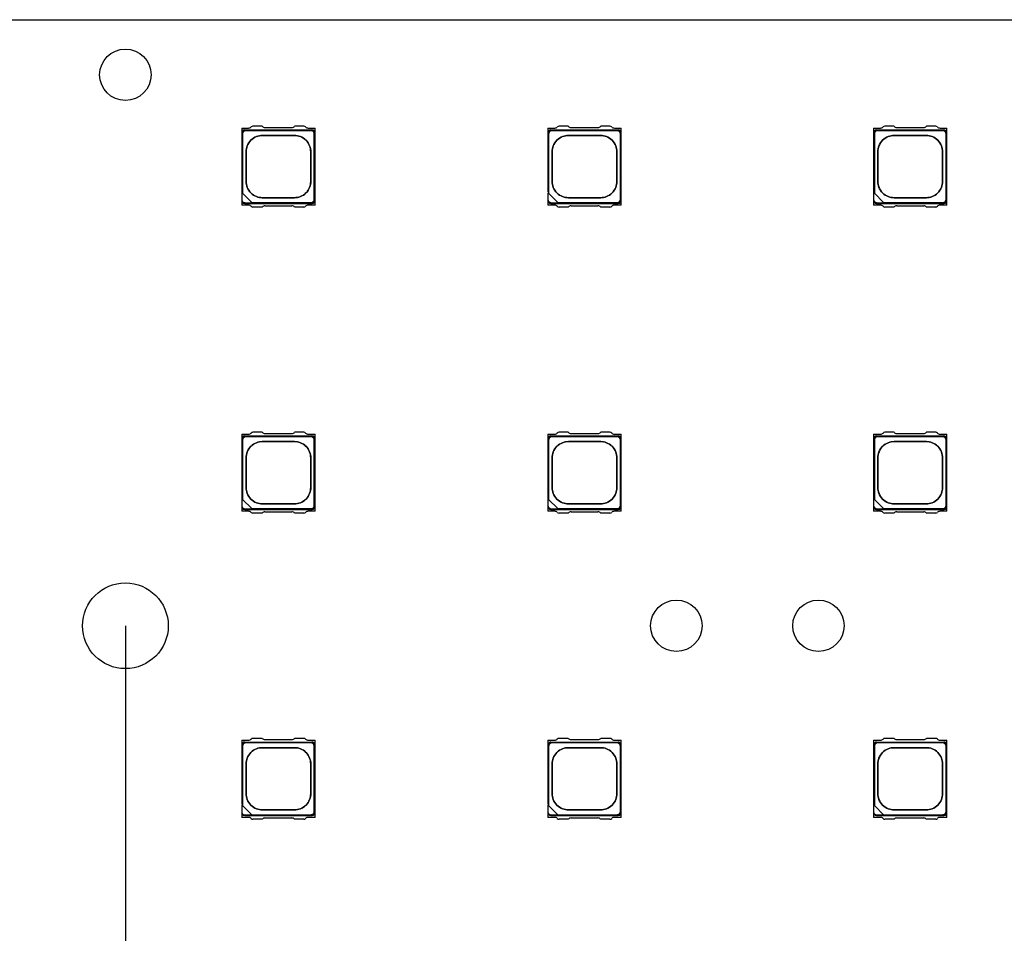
# Model space of a CAD drawing. Header units: millimetres. Extents: x 16 to 406, y 5 to 285.
# Tile 16 of 20: x 212 to 252, y 179 to 216. Entities that reach past the tile are written whole.
import ezdxf
from ezdxf.enums import TextEntityAlignment as Align

# ---------------------------------------------------------------- set-up
doc = ezdxf.new("R2010")
doc.units = ezdxf.units.MM
doc.layers.add('Default', color=7, linetype='Continuous')
doc.layers.add('RECLED_223X50MM_', color=7, linetype='Continuous')
doc.styles.add('SEACAD_Arial', font='arial.ttf')
doc.dimstyles.new('ISO', dxfattribs={"dimtxt": 3.5, "dimasz": 3.5, "dimexe": 1.75, "dimexo": 0, "dimgap": 0.875, "dimtad": 1, "dimtxsty": 'SEACAD_Arial', "dimblk1": '_SE_FILLED', "dimblk2": '_SE_FILLED', "dimsah": 1, "dimcen": 1.75, "dimadec": 0, "dimazin": 0, "dimtfac": 0.5, "dimtdec": 3, "dimtmove": 0, "dimatfit": 3, "dimfxl": 1, "dimarcsym": 0})

# ---------------------------------------------------------------- blocks, each defined once
blk = doc.blocks.new('SE')
at = {"layer": 'RECLED_223X50MM_', "color": 7, "linetype": 'Continuous'}
for p, q in [((69.276, 216.116), (292.276, 216.116)), ((220.926, 211.691), (220.926, 211.486)), ((220.926, 211.691), (221.208, 211.691)), ((221.056, 211.616), (223.796, 211.616)), ((223.761, 211.581), (221.091, 211.581)), ((221.764, 211.766), (221.387, 211.766)), ((221.876, 211.716), (222.976, 211.716)), ((223.466, 211.766), (223.088, 211.766)), ((223.644, 211.691), (223.926, 211.691)), ((223.926, 211.486), (223.926, 211.691)), ((233.426, 211.691), (233.426, 211.486)), ((233.426, 211.691), (233.708, 211.691)), ((233.556, 211.616), (236.296, 211.616)), ((236.261, 211.581), (233.591, 211.581)), ((234.264, 211.766), (233.887, 211.766)), ((234.376, 211.716), (235.476, 211.716)), ((235.966, 211.766), (235.588, 211.766)), ((236.144, 211.691), (236.426, 211.691)), ((236.426, 211.486), (236.426, 211.691)), ((246.726, 211.691), (246.726, 211.486)), ((246.726, 211.691), (247.008, 211.691)), ((246.856, 211.616), (249.596, 211.616)), ((249.561, 211.581), (246.891, 211.581)), ((247.564, 211.766), (247.187, 211.766)), ((247.676, 211.716), (248.776, 211.716)), ((249.266, 211.766), (248.888, 211.766)), ((249.444, 211.691), (249.726, 211.691)), ((249.726, 211.486), (249.726, 211.691)), ((220.926, 211.486), (220.926, 208.746)), ((220.961, 211.451), (220.961, 209.026)), ((223.891, 208.781), (223.891, 211.451)), ((223.926, 208.746), (223.926, 211.486)), ((233.426, 211.486), (233.426, 209.084)), ((233.461, 211.451), (233.461, 209.026)), ((236.391, 208.781), (236.391, 211.451)), ((236.426, 208.746), (236.426, 211.486)), ((246.726, 211.486), (246.726, 208.746)), ((246.761, 211.451), (246.761, 209.026)), ((249.691, 208.781), (249.691, 211.451)), ((249.726, 208.746), (249.726, 211.486)), ((220.926, 208.746), (220.926, 208.541)), ((220.961, 209.026), (220.94, 209.047)), ((221.336, 208.651), (220.961, 209.026)), ((223.926, 208.541), (223.926, 208.746)), ((233.426, 208.815), (233.426, 208.746)), ((233.426, 208.746), (233.426, 208.541)), ((233.461, 209.026), (233.44, 209.047)), ((233.836, 208.651), (233.461, 209.026)), ((236.426, 208.541), (236.426, 208.746)), ((246.726, 208.746), (246.726, 208.541)), ((246.761, 209.026), (246.74, 209.047)), ((247.136, 208.651), (246.761, 209.026)), ((249.726, 208.541), (249.726, 208.746)), ((221.208, 208.541), (220.926, 208.541)), ((221.055, 208.616), (223.8, 208.616)), ((221.336, 208.651), (223.761, 208.651)), ((221.357, 208.63), (221.336, 208.651)), ((221.764, 208.466), (221.387, 208.466)), ((221.876, 208.516), (222.976, 208.516)), ((223.466, 208.466), (223.088, 208.466)), ((223.926, 208.541), (223.644, 208.541)), ((233.708, 208.541), (233.426, 208.541)), ((233.555, 208.616), (236.3, 208.616)), ((233.836, 208.651), (236.261, 208.651)), ((233.857, 208.63), (233.836, 208.651)), ((234.264, 208.466), (233.887, 208.466)), ((234.376, 208.516), (235.476, 208.516)), ((235.966, 208.466), (235.588, 208.466)), ((236.426, 208.541), (236.144, 208.541)), ((247.008, 208.541), (246.726, 208.541)), ((246.855, 208.616), (249.6, 208.616)), ((247.136, 208.651), (249.561, 208.651)), ((247.157, 208.63), (247.136, 208.651)), ((247.564, 208.466), (247.187, 208.466)), ((247.676, 208.516), (248.776, 208.516)), ((249.266, 208.466), (248.888, 208.466)), ((249.726, 208.541), (249.444, 208.541)), ((220.926, 199.191), (220.926, 198.986)), ((220.926, 199.191), (221.208, 199.191)), ((221.056, 199.116), (223.796, 199.116)), ((223.761, 199.081), (221.091, 199.081)), ((221.764, 199.266), (221.387, 199.266)), ((221.876, 199.216), (222.976, 199.216)), ((223.466, 199.266), (223.088, 199.266)), ((223.644, 199.191), (223.926, 199.191)), ((223.926, 198.986), (223.926, 199.191)), ((233.426, 199.191), (233.426, 198.986)), ((233.426, 199.191), (233.708, 199.191)), ((233.556, 199.116), (236.296, 199.116)), ((236.261, 199.081), (233.591, 199.081)), ((234.264, 199.266), (233.887, 199.266)), ((234.376, 199.216), (235.476, 199.216)), ((235.966, 199.266), (235.588, 199.266)), ((236.144, 199.191), (236.426, 199.191)), ((236.426, 198.986), (236.426, 199.191)), ((246.726, 199.191), (246.726, 198.986)), ((246.726, 199.191), (247.008, 199.191)), ((246.856, 199.116), (249.596, 199.116)), ((249.561, 199.081), (246.891, 199.081)), ((247.564, 199.266), (247.187, 199.266)), ((247.676, 199.216), (248.776, 199.216)), ((249.266, 199.266), (248.888, 199.266)), ((249.444, 199.191), (249.726, 199.191)), ((249.726, 198.986), (249.726, 199.191)), ((220.926, 198.986), (220.926, 196.246)), ((220.961, 198.951), (220.961, 196.526)), ((223.891, 196.281), (223.891, 198.951)), ((223.926, 196.246), (223.926, 198.986)), ((233.426, 198.986), (233.426, 196.246)), ((233.461, 198.951), (233.461, 196.526)), ((236.391, 196.281), (236.391, 198.951)), ((236.426, 196.246), (236.426, 198.986)), ((246.726, 198.986), (246.726, 196.246)), ((246.761, 198.951), (246.761, 196.526)), ((249.691, 196.281), (249.691, 198.951)), ((249.726, 196.246), (249.726, 198.986)), ((220.926, 196.246), (220.926, 196.041)), ((220.961, 196.526), (220.94, 196.547)), ((221.336, 196.151), (220.961, 196.526)), ((223.926, 196.041), (223.926, 196.246)), ((233.426, 196.246), (233.426, 196.041)), ((233.461, 196.526), (233.44, 196.547)), ((233.836, 196.151), (233.461, 196.526)), ((236.426, 196.041), (236.426, 196.246)), ((246.726, 196.246), (246.726, 196.041)), ((246.761, 196.526), (246.74, 196.547)), ((247.136, 196.151), (246.761, 196.526)), ((249.726, 196.041), (249.726, 196.246)), ((221.208, 196.041), (220.926, 196.041)), ((221.055, 196.116), (223.8, 196.116)), ((221.336, 196.151), (223.761, 196.151)), ((221.357, 196.13), (221.336, 196.151)), ((221.764, 195.966), (221.387, 195.966)), ((221.876, 196.016), (222.976, 196.016)), ((223.466, 195.966), (223.088, 195.966)), ((223.926, 196.041), (223.644, 196.041)), ((233.708, 196.041), (233.426, 196.041)), ((233.555, 196.116), (236.3, 196.116)), ((233.836, 196.151), (236.261, 196.151)), ((233.857, 196.13), (233.836, 196.151)), ((234.264, 195.966), (233.887, 195.966)), ((234.376, 196.016), (235.476, 196.016)), ((235.966, 195.966), (235.588, 195.966)), ((236.426, 196.041), (236.144, 196.041)), ((247.008, 196.041), (246.726, 196.041)), ((246.855, 196.116), (249.6, 196.116)), ((247.136, 196.151), (249.561, 196.151)), ((247.157, 196.13), (247.136, 196.151)), ((247.564, 195.966), (247.187, 195.966)), ((247.676, 196.016), (248.776, 196.016)), ((249.266, 195.966), (248.888, 195.966)), ((249.726, 196.041), (249.444, 196.041)), ((220.926, 186.691), (220.926, 186.486)), ((220.926, 186.691), (221.208, 186.691)), ((221.056, 186.616), (223.796, 186.616)), ((223.761, 186.581), (221.091, 186.581)), ((221.764, 186.766), (221.387, 186.766)), ((221.876, 186.716), (222.976, 186.716)), ((223.466, 186.766), (223.088, 186.766)), ((223.644, 186.691), (223.926, 186.691)), ((223.926, 186.486), (223.926, 186.691)), ((233.426, 186.691), (233.426, 186.486)), ((233.426, 186.691), (233.708, 186.691)), ((233.556, 186.616), (236.296, 186.616)), ((236.261, 186.581), (233.591, 186.581)), ((234.264, 186.766), (233.887, 186.766)), ((234.376, 186.716), (235.476, 186.716)), ((235.966, 186.766), (235.588, 186.766)), ((236.144, 186.691), (236.426, 186.691)), ((236.426, 186.486), (236.426, 186.691)), ((246.726, 186.691), (246.726, 186.486)), ((246.726, 186.691), (247.008, 186.691)), ((246.856, 186.616), (249.596, 186.616)), ((249.561, 186.581), (246.891, 186.581)), ((247.564, 186.766), (247.187, 186.766)), ((247.676, 186.716), (248.776, 186.716)), ((249.266, 186.766), (248.888, 186.766)), ((249.444, 186.691), (249.726, 186.691)), ((249.726, 186.486), (249.726, 186.691)), ((220.926, 186.486), (220.926, 184.084)), ((220.961, 186.451), (220.961, 184.026)), ((223.891, 183.781), (223.891, 186.451)), ((223.926, 183.746), (223.926, 186.486)), ((233.426, 186.486), (233.426, 184.084)), ((233.461, 186.451), (233.461, 184.026)), ((236.391, 183.781), (236.391, 186.451)), ((236.426, 183.746), (236.426, 186.486)), ((246.726, 186.486), (246.726, 183.746)), ((246.761, 186.451), (246.761, 184.026)), ((249.691, 183.781), (249.691, 186.451)), ((249.726, 183.746), (249.726, 186.486)), ((220.926, 183.815), (220.926, 183.746)), ((220.961, 184.026), (220.94, 184.047)), ((221.336, 183.651), (220.961, 184.026)), ((233.426, 183.815), (233.426, 183.746)), ((233.461, 184.026), (233.44, 184.047)), ((233.836, 183.651), (233.461, 184.026)), ((246.761, 184.026), (246.74, 184.047)), ((247.136, 183.651), (246.761, 184.026)), ((220.926, 183.746), (220.926, 183.541)), ((221.208, 183.541), (220.926, 183.541)), ((221.055, 183.616), (223.8, 183.616)), ((221.336, 183.651), (223.761, 183.651)), ((221.357, 183.63), (221.336, 183.651)), ((221.764, 183.466), (221.387, 183.466)), ((221.876, 183.516), (222.976, 183.516)), ((223.466, 183.466), (223.088, 183.466)), ((223.926, 183.541), (223.644, 183.541)), ((223.926, 183.541), (223.926, 183.746)), ((233.426, 183.746), (233.426, 183.541)), ((233.708, 183.541), (233.426, 183.541)), ((233.555, 183.616), (236.3, 183.616)), ((233.836, 183.651), (236.261, 183.651)), ((233.857, 183.63), (233.836, 183.651)), ((234.264, 183.466), (233.887, 183.466)), ((234.376, 183.516), (235.476, 183.516)), ((235.966, 183.466), (235.588, 183.466)), ((236.426, 183.541), (236.144, 183.541)), ((236.426, 183.541), (236.426, 183.746)), ((246.726, 183.746), (246.726, 183.541)), ((247.008, 183.541), (246.726, 183.541)), ((246.855, 183.616), (249.6, 183.616)), ((247.136, 183.651), (249.561, 183.651)), ((247.157, 183.63), (247.136, 183.651)), ((247.564, 183.466), (247.187, 183.466)), ((247.676, 183.516), (248.776, 183.516)), ((249.266, 183.466), (248.888, 183.466)), ((249.726, 183.541), (249.444, 183.541)), ((249.726, 183.541), (249.726, 183.746))]:
    blk.add_line(p, q, dxfattribs=at)
for centre, radius in [((216.176, 213.866), 1.05), ((216.176, 191.366), 1.75), ((238.676, 191.366), 1.05), ((244.476, 191.366), 1.05)]:
    blk.add_circle(centre, radius, dxfattribs=at)
for centre, radius, start, end in [((221.058, 211.484), 0.132, 91.0089, 178.9911), ((221.208, 211.841), 0.15, 270, 315.573), ((221.387, 211.666), 0.1, 90, 135.573), ((221.876, 211.866), 0.15, 221.8103, 270), ((222.976, 211.866), 0.15, 270, 318.1897), ((223.466, 211.666), 0.1, 44.427, 90), ((223.644, 211.841), 0.15, 224.427, 270), ((223.794, 211.484), 0.132, 1.0089, 88.9911), ((233.558, 211.484), 0.132, 91.0089, 178.9911), ((233.708, 211.841), 0.15, 270, 315.573), ((233.887, 211.666), 0.1, 90, 135.573), ((234.376, 211.866), 0.15, 221.8103, 270), ((235.476, 211.866), 0.15, 270, 318.1897), ((235.966, 211.666), 0.1, 44.427, 90), ((236.144, 211.841), 0.15, 224.427, 270), ((236.294, 211.484), 0.132, 1.0089, 88.9911), ((246.858, 211.484), 0.132, 91.0089, 178.9911), ((247.008, 211.841), 0.15, 270, 315.573), ((247.187, 211.666), 0.1, 90, 135.573), ((247.676, 211.866), 0.15, 221.8103, 270), ((248.776, 211.866), 0.15, 270, 318.1897), ((249.266, 211.666), 0.1, 44.427, 90), ((249.444, 211.841), 0.15, 224.427, 270), ((249.594, 211.484), 0.132, 1.0089, 88.9911), ((221.058, 208.748), 0.132, 181.0181, 268.5406), ((223.794, 208.748), 0.133, 272.729, 358.9646), ((233.558, 208.748), 0.132, 181.0181, 268.5406), ((236.294, 208.748), 0.133, 272.729, 358.9646), ((246.858, 208.748), 0.132, 181.0181, 268.5406), ((249.594, 208.748), 0.133, 272.729, 358.9646), ((221.208, 208.391), 0.15, 44.427, 90), ((221.387, 208.566), 0.1, 224.427, 270), ((221.876, 208.366), 0.15, 90, 138.1897), ((222.976, 208.366), 0.15, 41.8103, 90), ((223.466, 208.566), 0.1, 270, 315.573), ((223.644, 208.391), 0.15, 90, 135.573), ((233.708, 208.391), 0.15, 44.427, 90), ((233.887, 208.566), 0.1, 224.427, 270), ((234.376, 208.366), 0.15, 90, 138.1897), ((235.476, 208.366), 0.15, 41.8103, 90), ((235.966, 208.566), 0.1, 270, 315.573), ((236.144, 208.391), 0.15, 90, 135.573), ((247.008, 208.391), 0.15, 44.427, 90), ((247.187, 208.566), 0.1, 224.427, 270), ((247.676, 208.366), 0.15, 90, 138.1897), ((248.776, 208.366), 0.15, 41.8103, 90), ((249.266, 208.566), 0.1, 270, 315.573), ((249.444, 208.391), 0.15, 90, 135.573), ((221.058, 198.984), 0.132, 91.0089, 178.9911), ((221.208, 199.341), 0.15, 270, 315.573), ((221.387, 199.166), 0.1, 90, 135.573), ((221.876, 199.366), 0.15, 221.8103, 270), ((222.976, 199.366), 0.15, 270, 318.1897), ((223.466, 199.166), 0.1, 44.427, 90), ((223.644, 199.341), 0.15, 224.427, 270), ((223.794, 198.984), 0.132, 1.0089, 88.9911), ((233.558, 198.984), 0.132, 91.0089, 178.9911), ((233.708, 199.341), 0.15, 270, 315.573), ((233.887, 199.166), 0.1, 90, 135.573), ((234.376, 199.366), 0.15, 221.8103, 270), ((235.476, 199.366), 0.15, 270, 318.1897), ((235.966, 199.166), 0.1, 44.427, 90), ((236.144, 199.341), 0.15, 224.427, 270), ((236.294, 198.984), 0.132, 1.0089, 88.9911), ((246.858, 198.984), 0.132, 91.0089, 178.9911), ((247.008, 199.341), 0.15, 270, 315.573), ((247.187, 199.166), 0.1, 90, 135.573), ((247.676, 199.366), 0.15, 221.8103, 270), ((248.776, 199.366), 0.15, 270, 318.1897), ((249.266, 199.166), 0.1, 44.427, 90), ((249.444, 199.341), 0.15, 224.427, 270), ((249.594, 198.984), 0.132, 1.0089, 88.9911), ((221.058, 196.248), 0.132, 181.0181, 268.5406), ((223.794, 196.248), 0.133, 272.729, 358.9646), ((233.558, 196.248), 0.132, 181.0181, 268.5406), ((236.294, 196.248), 0.133, 272.729, 358.9646), ((246.858, 196.248), 0.132, 181.0181, 268.5406), ((249.594, 196.248), 0.133, 272.729, 358.9646), ((221.208, 195.891), 0.15, 44.427, 90), ((221.387, 196.066), 0.1, 224.427, 270), ((221.876, 195.866), 0.15, 90, 138.1897), ((222.976, 195.866), 0.15, 41.8103, 90), ((223.466, 196.066), 0.1, 270, 315.573), ((223.644, 195.891), 0.15, 90, 135.573), ((233.708, 195.891), 0.15, 44.427, 90), ((233.887, 196.066), 0.1, 224.427, 270), ((234.376, 195.866), 0.15, 90, 138.1897), ((235.476, 195.866), 0.15, 41.8103, 90), ((235.966, 196.066), 0.1, 270, 315.573), ((236.144, 195.891), 0.15, 90, 135.573), ((247.008, 195.891), 0.15, 44.427, 90), ((247.187, 196.066), 0.1, 224.427, 270), ((247.676, 195.866), 0.15, 90, 138.1897), ((248.776, 195.866), 0.15, 41.8103, 90), ((249.266, 196.066), 0.1, 270, 315.573), ((249.444, 195.891), 0.15, 90, 135.573), ((221.058, 186.484), 0.132, 91.0089, 178.9911), ((221.208, 186.841), 0.15, 270, 315.573), ((221.387, 186.666), 0.1, 90, 135.573), ((221.876, 186.866), 0.15, 221.8103, 270), ((222.976, 186.866), 0.15, 270, 318.1897), ((223.466, 186.666), 0.1, 44.427, 90), ((223.644, 186.841), 0.15, 224.427, 270), ((223.794, 186.484), 0.132, 1.0089, 88.9911), ((233.558, 186.484), 0.132, 91.0089, 178.9911), ((233.708, 186.841), 0.15, 270, 315.573), ((233.887, 186.666), 0.1, 90, 135.573), ((234.376, 186.866), 0.15, 221.8103, 270), ((235.476, 186.866), 0.15, 270, 318.1897), ((235.966, 186.666), 0.1, 44.427, 90), ((236.144, 186.841), 0.15, 224.427, 270), ((236.294, 186.484), 0.132, 1.0089, 88.9911), ((246.858, 186.484), 0.132, 91.0089, 178.9911), ((247.008, 186.841), 0.15, 270, 315.573), ((247.187, 186.666), 0.1, 90, 135.573), ((247.676, 186.866), 0.15, 221.8103, 270), ((248.776, 186.866), 0.15, 270, 318.1897), ((249.266, 186.666), 0.1, 44.427, 90), ((249.444, 186.841), 0.15, 224.427, 270), ((249.594, 186.484), 0.132, 1.0089, 88.9911), ((221.058, 183.748), 0.132, 181.0181, 268.5406), ((221.208, 183.391), 0.15, 44.427, 90), ((221.387, 183.566), 0.1, 224.427, 270), ((221.876, 183.366), 0.15, 90, 138.1897), ((222.976, 183.366), 0.15, 41.8103, 90), ((223.466, 183.566), 0.1, 270, 315.573), ((223.644, 183.391), 0.15, 90, 135.573), ((223.794, 183.748), 0.133, 272.729, 358.9646), ((233.558, 183.748), 0.132, 181.0181, 268.5406), ((233.708, 183.391), 0.15, 44.427, 90), ((233.887, 183.566), 0.1, 224.427, 270), ((234.376, 183.366), 0.15, 90, 138.1897), ((235.476, 183.366), 0.15, 41.8103, 90), ((235.966, 183.566), 0.1, 270, 315.573), ((236.144, 183.391), 0.15, 90, 135.573), ((236.294, 183.748), 0.133, 272.729, 358.9646), ((246.858, 183.748), 0.132, 181.0181, 268.5406), ((247.008, 183.391), 0.15, 44.427, 90), ((247.187, 183.566), 0.1, 224.427, 270), ((247.676, 183.366), 0.15, 90, 138.1897), ((248.776, 183.366), 0.15, 41.8103, 90), ((249.266, 183.566), 0.1, 270, 315.573), ((249.444, 183.391), 0.15, 90, 135.573), ((249.594, 183.748), 0.133, 272.729, 358.9646)]:
    blk.add_arc(centre, radius, start, end, dxfattribs=at)
for points, degree, knots in [([(221.091, 211.581), (221.038, 211.581), (220.999, 211.543), (220.961, 211.505), (220.961, 211.451)], 2, [0, 0, 0, 0.5, 0.5, 1, 1, 1]), ([(223.891, 211.451), (223.891, 211.504), (223.853, 211.543), (223.815, 211.581), (223.761, 211.581)], 2, [0, 0, 0, 0.5, 0.5, 1, 1, 1]), ([(233.591, 211.581), (233.538, 211.581), (233.499, 211.543), (233.461, 211.505), (233.461, 211.451)], 2, [0, 0, 0, 0.5, 0.5, 1, 1, 1]), ([(236.391, 211.451), (236.391, 211.504), (236.353, 211.543), (236.315, 211.581), (236.261, 211.581)], 2, [0, 0, 0, 0.5, 0.5, 1, 1, 1]), ([(246.891, 211.581), (246.838, 211.581), (246.799, 211.543), (246.761, 211.505), (246.761, 211.451)], 2, [0, 0, 0, 0.5, 0.5, 1, 1, 1]), ([(249.691, 211.451), (249.691, 211.504), (249.653, 211.543), (249.615, 211.581), (249.561, 211.581)], 2, [0, 0, 0, 0.5, 0.5, 1, 1, 1]), ([(223.746, 209.506), (223.746, 209.619), (223.746, 209.826), (223.746, 210.116), (223.746, 210.406), (223.746, 210.613), (223.746, 210.801), (223.721, 210.965), (223.568, 211.208), (223.324, 211.361), (223.161, 211.386), (222.964, 211.386), (222.741, 211.386), (222.426, 211.386), (222.111, 211.386), (221.888, 211.386), (221.691, 211.386), (221.528, 211.361), (221.285, 211.208), (221.131, 210.965), (221.106, 210.801), (221.106, 210.613), (221.106, 210.406), (221.106, 210.116), (221.106, 209.826), (221.106, 209.619), (221.106, 209.431), (221.131, 209.267), (221.285, 209.024), (221.528, 208.871), (221.691, 208.846), (221.888, 208.846), (222.111, 208.846), (222.426, 208.846), (222.741, 208.846), (222.964, 208.846), (223.161, 208.846), (223.324, 208.871), (223.568, 209.024), (223.721, 209.267), (223.746, 209.431), (223.746, 209.506)], 3, [0, 0, 0, 0, 0.036742, 0.073484, 0.110226, 0.146967, 0.146967, 0.171271, 0.195574, 0.219877, 0.244181, 0.244181, 0.283832, 0.323484, 0.363135, 0.402787, 0.402787, 0.42709, 0.451393, 0.475697, 0.5, 0.5, 0.536742, 0.573484, 0.610226, 0.646967, 0.646967, 0.671271, 0.695574, 0.719877, 0.744181, 0.744181, 0.783832, 0.823484, 0.863135, 0.902787, 0.902787, 0.92709, 0.951393, 0.975697, 1, 1, 1, 1]), ([(223.745, 209.506), (223.745, 209.431), (223.72, 209.267), (223.567, 209.024), (223.324, 208.872), (223.161, 208.847), (222.965, 208.847), (222.741, 208.847), (222.426, 208.847), (222.111, 208.847), (221.888, 208.847), (221.691, 208.847), (221.528, 208.872), (221.285, 209.024), (221.133, 209.267), (221.107, 209.431), (221.107, 209.619), (221.107, 209.825), (221.107, 210.116), (221.107, 210.407), (221.107, 210.613), (221.107, 210.801), (221.133, 210.965), (221.285, 211.207), (221.528, 211.36), (221.691, 211.385), (221.888, 211.385), (222.111, 211.385), (222.426, 211.385), (222.741, 211.385), (222.965, 211.385), (223.161, 211.385), (223.324, 211.36), (223.567, 211.207), (223.72, 210.965), (223.745, 210.801), (223.745, 210.613), (223.745, 210.407), (223.745, 210.116), (223.745, 209.825), (223.745, 209.619), (223.745, 209.506)], 3, [0, 0, 0, 0, 0.024303, 0.048607, 0.07291, 0.097213, 0.097213, 0.136865, 0.176516, 0.216168, 0.255819, 0.255819, 0.280123, 0.304426, 0.328729, 0.353033, 0.353033, 0.389774, 0.426516, 0.463258, 0.5, 0.5, 0.524303, 0.548607, 0.57291, 0.597213, 0.597213, 0.636865, 0.676516, 0.716168, 0.755819, 0.755819, 0.780123, 0.804426, 0.828729, 0.853033, 0.853033, 0.889774, 0.926516, 0.963258, 1, 1, 1, 1]), ([(236.246, 209.506), (236.246, 209.619), (236.246, 209.826), (236.246, 210.116), (236.246, 210.406), (236.246, 210.613), (236.246, 210.801), (236.221, 210.965), (236.068, 211.208), (235.824, 211.361), (235.661, 211.386), (235.464, 211.386), (235.241, 211.386), (234.926, 211.386), (234.611, 211.386), (234.388, 211.386), (234.191, 211.386), (234.028, 211.361), (233.785, 211.208), (233.631, 210.965), (233.606, 210.801), (233.606, 210.613), (233.606, 210.406), (233.606, 210.116), (233.606, 209.826), (233.606, 209.619), (233.606, 209.431), (233.631, 209.267), (233.785, 209.024), (234.028, 208.871), (234.191, 208.846), (234.388, 208.846), (234.611, 208.846), (234.926, 208.846), (235.241, 208.846), (235.464, 208.846), (235.661, 208.846), (235.824, 208.871), (236.068, 209.024), (236.221, 209.267), (236.246, 209.431), (236.246, 209.506)], 3, [0, 0, 0, 0, 0.036742, 0.073484, 0.110226, 0.146967, 0.146967, 0.171271, 0.195574, 0.219877, 0.244181, 0.244181, 0.283832, 0.323484, 0.363135, 0.402787, 0.402787, 0.42709, 0.451393, 0.475697, 0.5, 0.5, 0.536742, 0.573484, 0.610226, 0.646967, 0.646967, 0.671271, 0.695574, 0.719877, 0.744181, 0.744181, 0.783832, 0.823484, 0.863135, 0.902787, 0.902787, 0.92709, 0.951393, 0.975697, 1, 1, 1, 1]), ([(236.245, 209.506), (236.245, 209.431), (236.22, 209.267), (236.067, 209.024), (235.824, 208.872), (235.661, 208.847), (235.465, 208.847), (235.241, 208.847), (234.926, 208.847), (234.611, 208.847), (234.388, 208.847), (234.191, 208.847), (234.028, 208.872), (233.785, 209.024), (233.633, 209.267), (233.607, 209.431), (233.607, 209.619), (233.607, 209.825), (233.607, 210.116), (233.607, 210.407), (233.607, 210.613), (233.607, 210.801), (233.633, 210.965), (233.785, 211.207), (234.028, 211.36), (234.191, 211.385), (234.388, 211.385), (234.611, 211.385), (234.926, 211.385), (235.241, 211.385), (235.465, 211.385), (235.661, 211.385), (235.824, 211.36), (236.067, 211.207), (236.22, 210.965), (236.245, 210.801), (236.245, 210.613), (236.245, 210.407), (236.245, 210.116), (236.245, 209.825), (236.245, 209.619), (236.245, 209.506)], 3, [0, 0, 0, 0, 0.024303, 0.048607, 0.07291, 0.097213, 0.097213, 0.136865, 0.176516, 0.216168, 0.255819, 0.255819, 0.280123, 0.304426, 0.328729, 0.353033, 0.353033, 0.389774, 0.426516, 0.463258, 0.5, 0.5, 0.524303, 0.548607, 0.57291, 0.597213, 0.597213, 0.636865, 0.676516, 0.716168, 0.755819, 0.755819, 0.780123, 0.804426, 0.828729, 0.853033, 0.853033, 0.889774, 0.926516, 0.963258, 1, 1, 1, 1]), ([(249.546, 209.506), (249.546, 209.619), (249.546, 209.826), (249.546, 210.116), (249.546, 210.406), (249.546, 210.613), (249.546, 210.801), (249.521, 210.965), (249.368, 211.208), (249.124, 211.361), (248.961, 211.386), (248.764, 211.386), (248.541, 211.386), (248.226, 211.386), (247.911, 211.386), (247.688, 211.386), (247.491, 211.386), (247.328, 211.361), (247.085, 211.208), (246.931, 210.965), (246.906, 210.801), (246.906, 210.613), (246.906, 210.406), (246.906, 210.116), (246.906, 209.826), (246.906, 209.619), (246.906, 209.431), (246.931, 209.267), (247.085, 209.024), (247.328, 208.871), (247.491, 208.846), (247.688, 208.846), (247.911, 208.846), (248.226, 208.846), (248.541, 208.846), (248.764, 208.846), (248.961, 208.846), (249.124, 208.871), (249.368, 209.024), (249.521, 209.267), (249.546, 209.431), (249.546, 209.506)], 3, [0, 0, 0, 0, 0.036742, 0.073484, 0.110226, 0.146967, 0.146967, 0.171271, 0.195574, 0.219877, 0.244181, 0.244181, 0.283832, 0.323484, 0.363135, 0.402787, 0.402787, 0.42709, 0.451393, 0.475697, 0.5, 0.5, 0.536742, 0.573484, 0.610226, 0.646967, 0.646967, 0.671271, 0.695574, 0.719877, 0.744181, 0.744181, 0.783832, 0.823484, 0.863135, 0.902787, 0.902787, 0.92709, 0.951393, 0.975697, 1, 1, 1, 1]), ([(249.545, 209.506), (249.545, 209.431), (249.52, 209.267), (249.367, 209.024), (249.124, 208.872), (248.961, 208.847), (248.765, 208.847), (248.541, 208.847), (248.226, 208.847), (247.911, 208.847), (247.688, 208.847), (247.491, 208.847), (247.328, 208.872), (247.085, 209.024), (246.933, 209.267), (246.907, 209.431), (246.907, 209.619), (246.907, 209.825), (246.907, 210.116), (246.907, 210.407), (246.907, 210.613), (246.907, 210.801), (246.933, 210.965), (247.085, 211.207), (247.328, 211.36), (247.491, 211.385), (247.688, 211.385), (247.911, 211.385), (248.226, 211.385), (248.541, 211.385), (248.765, 211.385), (248.961, 211.385), (249.124, 211.36), (249.367, 211.207), (249.52, 210.965), (249.545, 210.801), (249.545, 210.613), (249.545, 210.407), (249.545, 210.116), (249.545, 209.825), (249.545, 209.619), (249.545, 209.506)], 3, [0, 0, 0, 0, 0.024303, 0.048607, 0.07291, 0.097213, 0.097213, 0.136865, 0.176516, 0.216168, 0.255819, 0.255819, 0.280123, 0.304426, 0.328729, 0.353033, 0.353033, 0.389774, 0.426516, 0.463258, 0.5, 0.5, 0.524303, 0.548607, 0.57291, 0.597213, 0.597213, 0.636865, 0.676516, 0.716168, 0.755819, 0.755819, 0.780123, 0.804426, 0.828729, 0.853033, 0.853033, 0.889774, 0.926516, 0.963258, 1, 1, 1, 1]), ([(221.357, 208.63), (221.315, 208.63), (221.272, 208.63), (221.169, 208.63), (221.108, 208.621), (220.988, 208.642), (220.94, 208.699), (220.94, 208.76), (220.94, 208.856), (220.94, 208.951), (220.94, 209.047)], 3, [0, 0, 0, 0, 0.163329, 0.163329, 0.397391, 0.397391, 0.631454, 0.631454, 0.631454, 1, 1, 1, 1]), ([(223.761, 208.651), (223.815, 208.651), (223.853, 208.689), (223.891, 208.727), (223.891, 208.781)], 2, [0, 0, 0, 0.5, 0.5, 1, 1, 1]), ([(233.857, 208.63), (233.815, 208.63), (233.772, 208.63), (233.669, 208.63), (233.608, 208.621), (233.488, 208.642), (233.44, 208.699), (233.44, 208.76), (233.44, 208.856), (233.44, 208.951), (233.44, 209.047)], 3, [0, 0, 0, 0, 0.163329, 0.163329, 0.397391, 0.397391, 0.631454, 0.631454, 0.631454, 1, 1, 1, 1]), ([(236.261, 208.651), (236.315, 208.651), (236.353, 208.689), (236.391, 208.727), (236.391, 208.781)], 2, [0, 0, 0, 0.5, 0.5, 1, 1, 1]), ([(247.157, 208.63), (247.115, 208.63), (247.072, 208.63), (246.969, 208.63), (246.908, 208.621), (246.788, 208.642), (246.74, 208.699), (246.74, 208.76), (246.74, 208.856), (246.74, 208.951), (246.74, 209.047)], 3, [0, 0, 0, 0, 0.163329, 0.163329, 0.397391, 0.397391, 0.631454, 0.631454, 0.631454, 1, 1, 1, 1]), ([(249.561, 208.651), (249.615, 208.651), (249.653, 208.689), (249.691, 208.727), (249.691, 208.781)], 2, [0, 0, 0, 0.5, 0.5, 1, 1, 1]), ([(221.091, 199.081), (221.038, 199.081), (220.999, 199.043), (220.961, 199.005), (220.961, 198.951)], 2, [0, 0, 0, 0.5, 0.5, 1, 1, 1]), ([(223.891, 198.951), (223.891, 199.004), (223.853, 199.043), (223.815, 199.081), (223.761, 199.081)], 2, [0, 0, 0, 0.5, 0.5, 1, 1, 1]), ([(233.591, 199.081), (233.538, 199.081), (233.499, 199.043), (233.461, 199.005), (233.461, 198.951)], 2, [0, 0, 0, 0.5, 0.5, 1, 1, 1]), ([(236.391, 198.951), (236.391, 199.004), (236.353, 199.043), (236.315, 199.081), (236.261, 199.081)], 2, [0, 0, 0, 0.5, 0.5, 1, 1, 1]), ([(246.891, 199.081), (246.838, 199.081), (246.799, 199.043), (246.761, 199.005), (246.761, 198.951)], 2, [0, 0, 0, 0.5, 0.5, 1, 1, 1]), ([(249.691, 198.951), (249.691, 199.004), (249.653, 199.043), (249.615, 199.081), (249.561, 199.081)], 2, [0, 0, 0, 0.5, 0.5, 1, 1, 1]), ([(223.746, 197.006), (223.746, 197.119), (223.746, 197.326), (223.746, 197.616), (223.746, 197.906), (223.746, 198.113), (223.746, 198.301), (223.721, 198.465), (223.568, 198.708), (223.324, 198.861), (223.161, 198.886), (222.964, 198.886), (222.741, 198.886), (222.426, 198.886), (222.111, 198.886), (221.888, 198.886), (221.691, 198.886), (221.528, 198.861), (221.285, 198.708), (221.131, 198.465), (221.106, 198.301), (221.106, 198.113), (221.106, 197.906), (221.106, 197.616), (221.106, 197.326), (221.106, 197.119), (221.106, 196.931), (221.131, 196.767), (221.285, 196.524), (221.528, 196.371), (221.691, 196.346), (221.888, 196.346), (222.111, 196.346), (222.426, 196.346), (222.741, 196.346), (222.964, 196.346), (223.161, 196.346), (223.324, 196.371), (223.568, 196.524), (223.721, 196.767), (223.746, 196.931), (223.746, 197.006)], 3, [0, 0, 0, 0, 0.036742, 0.073484, 0.110226, 0.146967, 0.146967, 0.171271, 0.195574, 0.219877, 0.244181, 0.244181, 0.283832, 0.323484, 0.363135, 0.402787, 0.402787, 0.42709, 0.451393, 0.475697, 0.5, 0.5, 0.536742, 0.573484, 0.610226, 0.646967, 0.646967, 0.671271, 0.695574, 0.719877, 0.744181, 0.744181, 0.783832, 0.823484, 0.863135, 0.902787, 0.902787, 0.92709, 0.951393, 0.975697, 1, 1, 1, 1]), ([(223.745, 197.006), (223.745, 196.931), (223.72, 196.767), (223.567, 196.524), (223.324, 196.372), (223.161, 196.347), (222.965, 196.347), (222.741, 196.347), (222.426, 196.347), (222.111, 196.347), (221.888, 196.347), (221.691, 196.347), (221.528, 196.372), (221.285, 196.524), (221.133, 196.767), (221.107, 196.931), (221.107, 197.119), (221.107, 197.325), (221.107, 197.616), (221.107, 197.907), (221.107, 198.113), (221.107, 198.301), (221.133, 198.465), (221.285, 198.707), (221.528, 198.86), (221.691, 198.885), (221.888, 198.885), (222.111, 198.885), (222.426, 198.885), (222.741, 198.885), (222.965, 198.885), (223.161, 198.885), (223.324, 198.86), (223.567, 198.707), (223.72, 198.465), (223.745, 198.301), (223.745, 198.113), (223.745, 197.907), (223.745, 197.616), (223.745, 197.325), (223.745, 197.119), (223.745, 197.006)], 3, [0, 0, 0, 0, 0.024303, 0.048607, 0.07291, 0.097213, 0.097213, 0.136865, 0.176516, 0.216168, 0.255819, 0.255819, 0.280123, 0.304426, 0.328729, 0.353033, 0.353033, 0.389774, 0.426516, 0.463258, 0.5, 0.5, 0.524303, 0.548607, 0.57291, 0.597213, 0.597213, 0.636865, 0.676516, 0.716168, 0.755819, 0.755819, 0.780123, 0.804426, 0.828729, 0.853033, 0.853033, 0.889774, 0.926516, 0.963258, 1, 1, 1, 1]), ([(236.246, 197.006), (236.246, 197.119), (236.246, 197.326), (236.246, 197.616), (236.246, 197.906), (236.246, 198.113), (236.246, 198.301), (236.221, 198.465), (236.068, 198.708), (235.824, 198.861), (235.661, 198.886), (235.464, 198.886), (235.241, 198.886), (234.926, 198.886), (234.611, 198.886), (234.388, 198.886), (234.191, 198.886), (234.028, 198.861), (233.785, 198.708), (233.631, 198.465), (233.606, 198.301), (233.606, 198.113), (233.606, 197.906), (233.606, 197.616), (233.606, 197.326), (233.606, 197.119), (233.606, 196.931), (233.631, 196.767), (233.785, 196.524), (234.028, 196.371), (234.191, 196.346), (234.388, 196.346), (234.611, 196.346), (234.926, 196.346), (235.241, 196.346), (235.464, 196.346), (235.661, 196.346), (235.824, 196.371), (236.068, 196.524), (236.221, 196.767), (236.246, 196.931), (236.246, 197.006)], 3, [0, 0, 0, 0, 0.036742, 0.073484, 0.110226, 0.146967, 0.146967, 0.171271, 0.195574, 0.219877, 0.244181, 0.244181, 0.283832, 0.323484, 0.363135, 0.402787, 0.402787, 0.42709, 0.451393, 0.475697, 0.5, 0.5, 0.536742, 0.573484, 0.610226, 0.646967, 0.646967, 0.671271, 0.695574, 0.719877, 0.744181, 0.744181, 0.783832, 0.823484, 0.863135, 0.902787, 0.902787, 0.92709, 0.951393, 0.975697, 1, 1, 1, 1]), ([(236.245, 197.006), (236.245, 196.931), (236.22, 196.767), (236.067, 196.524), (235.824, 196.372), (235.661, 196.347), (235.465, 196.347), (235.241, 196.347), (234.926, 196.347), (234.611, 196.347), (234.388, 196.347), (234.191, 196.347), (234.028, 196.372), (233.785, 196.524), (233.633, 196.767), (233.607, 196.931), (233.607, 197.119), (233.607, 197.325), (233.607, 197.616), (233.607, 197.907), (233.607, 198.113), (233.607, 198.301), (233.633, 198.465), (233.785, 198.707), (234.028, 198.86), (234.191, 198.885), (234.388, 198.885), (234.611, 198.885), (234.926, 198.885), (235.241, 198.885), (235.465, 198.885), (235.661, 198.885), (235.824, 198.86), (236.067, 198.707), (236.22, 198.465), (236.245, 198.301), (236.245, 198.113), (236.245, 197.907), (236.245, 197.616), (236.245, 197.325), (236.245, 197.119), (236.245, 197.006)], 3, [0, 0, 0, 0, 0.024303, 0.048607, 0.07291, 0.097213, 0.097213, 0.136865, 0.176516, 0.216168, 0.255819, 0.255819, 0.280123, 0.304426, 0.328729, 0.353033, 0.353033, 0.389774, 0.426516, 0.463258, 0.5, 0.5, 0.524303, 0.548607, 0.57291, 0.597213, 0.597213, 0.636865, 0.676516, 0.716168, 0.755819, 0.755819, 0.780123, 0.804426, 0.828729, 0.853033, 0.853033, 0.889774, 0.926516, 0.963258, 1, 1, 1, 1]), ([(249.546, 197.006), (249.546, 197.119), (249.546, 197.326), (249.546, 197.616), (249.546, 197.906), (249.546, 198.113), (249.546, 198.301), (249.521, 198.465), (249.368, 198.708), (249.124, 198.861), (248.961, 198.886), (248.764, 198.886), (248.541, 198.886), (248.226, 198.886), (247.911, 198.886), (247.688, 198.886), (247.491, 198.886), (247.328, 198.861), (247.085, 198.708), (246.931, 198.465), (246.906, 198.301), (246.906, 198.113), (246.906, 197.906), (246.906, 197.616), (246.906, 197.326), (246.906, 197.119), (246.906, 196.931), (246.931, 196.767), (247.085, 196.524), (247.328, 196.371), (247.491, 196.346), (247.688, 196.346), (247.911, 196.346), (248.226, 196.346), (248.541, 196.346), (248.764, 196.346), (248.961, 196.346), (249.124, 196.371), (249.368, 196.524), (249.521, 196.767), (249.546, 196.931), (249.546, 197.006)], 3, [0, 0, 0, 0, 0.036742, 0.073484, 0.110226, 0.146967, 0.146967, 0.171271, 0.195574, 0.219877, 0.244181, 0.244181, 0.283832, 0.323484, 0.363135, 0.402787, 0.402787, 0.42709, 0.451393, 0.475697, 0.5, 0.5, 0.536742, 0.573484, 0.610226, 0.646967, 0.646967, 0.671271, 0.695574, 0.719877, 0.744181, 0.744181, 0.783832, 0.823484, 0.863135, 0.902787, 0.902787, 0.92709, 0.951393, 0.975697, 1, 1, 1, 1]), ([(249.545, 197.006), (249.545, 196.931), (249.52, 196.767), (249.367, 196.524), (249.124, 196.372), (248.961, 196.347), (248.765, 196.347), (248.541, 196.347), (248.226, 196.347), (247.911, 196.347), (247.688, 196.347), (247.491, 196.347), (247.328, 196.372), (247.085, 196.524), (246.933, 196.767), (246.907, 196.931), (246.907, 197.119), (246.907, 197.325), (246.907, 197.616), (246.907, 197.907), (246.907, 198.113), (246.907, 198.301), (246.933, 198.465), (247.085, 198.707), (247.328, 198.86), (247.491, 198.885), (247.688, 198.885), (247.911, 198.885), (248.226, 198.885), (248.541, 198.885), (248.765, 198.885), (248.961, 198.885), (249.124, 198.86), (249.367, 198.707), (249.52, 198.465), (249.545, 198.301), (249.545, 198.113), (249.545, 197.907), (249.545, 197.616), (249.545, 197.325), (249.545, 197.119), (249.545, 197.006)], 3, [0, 0, 0, 0, 0.024303, 0.048607, 0.07291, 0.097213, 0.097213, 0.136865, 0.176516, 0.216168, 0.255819, 0.255819, 0.280123, 0.304426, 0.328729, 0.353033, 0.353033, 0.389774, 0.426516, 0.463258, 0.5, 0.5, 0.524303, 0.548607, 0.57291, 0.597213, 0.597213, 0.636865, 0.676516, 0.716168, 0.755819, 0.755819, 0.780123, 0.804426, 0.828729, 0.853033, 0.853033, 0.889774, 0.926516, 0.963258, 1, 1, 1, 1]), ([(221.357, 196.13), (221.315, 196.13), (221.272, 196.13), (221.169, 196.13), (221.108, 196.121), (220.988, 196.142), (220.94, 196.199), (220.94, 196.26), (220.94, 196.356), (220.94, 196.451), (220.94, 196.547)], 3, [0, 0, 0, 0, 0.163329, 0.163329, 0.397391, 0.397391, 0.631454, 0.631454, 0.631454, 1, 1, 1, 1]), ([(223.761, 196.151), (223.815, 196.151), (223.853, 196.189), (223.891, 196.227), (223.891, 196.281)], 2, [0, 0, 0, 0.5, 0.5, 1, 1, 1]), ([(233.857, 196.13), (233.815, 196.13), (233.772, 196.13), (233.669, 196.13), (233.608, 196.121), (233.488, 196.142), (233.44, 196.199), (233.44, 196.26), (233.44, 196.356), (233.44, 196.451), (233.44, 196.547)], 3, [0, 0, 0, 0, 0.163329, 0.163329, 0.397391, 0.397391, 0.631454, 0.631454, 0.631454, 1, 1, 1, 1]), ([(236.261, 196.151), (236.315, 196.151), (236.353, 196.189), (236.391, 196.227), (236.391, 196.281)], 2, [0, 0, 0, 0.5, 0.5, 1, 1, 1]), ([(247.157, 196.13), (247.115, 196.13), (247.072, 196.13), (246.969, 196.13), (246.908, 196.121), (246.788, 196.142), (246.74, 196.199), (246.74, 196.26), (246.74, 196.356), (246.74, 196.451), (246.74, 196.547)], 3, [0, 0, 0, 0, 0.163329, 0.163329, 0.397391, 0.397391, 0.631454, 0.631454, 0.631454, 1, 1, 1, 1]), ([(249.561, 196.151), (249.615, 196.151), (249.653, 196.189), (249.691, 196.227), (249.691, 196.281)], 2, [0, 0, 0, 0.5, 0.5, 1, 1, 1]), ([(221.091, 186.581), (221.038, 186.581), (220.999, 186.543), (220.961, 186.505), (220.961, 186.451)], 2, [0, 0, 0, 0.5, 0.5, 1, 1, 1]), ([(223.891, 186.451), (223.891, 186.504), (223.853, 186.543), (223.815, 186.581), (223.761, 186.581)], 2, [0, 0, 0, 0.5, 0.5, 1, 1, 1]), ([(233.591, 186.581), (233.538, 186.581), (233.499, 186.543), (233.461, 186.505), (233.461, 186.451)], 2, [0, 0, 0, 0.5, 0.5, 1, 1, 1]), ([(236.391, 186.451), (236.391, 186.504), (236.353, 186.543), (236.315, 186.581), (236.261, 186.581)], 2, [0, 0, 0, 0.5, 0.5, 1, 1, 1]), ([(246.891, 186.581), (246.838, 186.581), (246.799, 186.543), (246.761, 186.505), (246.761, 186.451)], 2, [0, 0, 0, 0.5, 0.5, 1, 1, 1]), ([(249.691, 186.451), (249.691, 186.504), (249.653, 186.543), (249.615, 186.581), (249.561, 186.581)], 2, [0, 0, 0, 0.5, 0.5, 1, 1, 1]), ([(223.746, 184.506), (223.746, 184.619), (223.746, 184.826), (223.746, 185.116), (223.746, 185.406), (223.746, 185.613), (223.746, 185.801), (223.721, 185.965), (223.568, 186.208), (223.324, 186.361), (223.161, 186.386), (222.964, 186.386), (222.741, 186.386), (222.426, 186.386), (222.111, 186.386), (221.888, 186.386), (221.691, 186.386), (221.528, 186.361), (221.285, 186.208), (221.131, 185.965), (221.106, 185.801), (221.106, 185.613), (221.106, 185.406), (221.106, 185.116), (221.106, 184.826), (221.106, 184.619), (221.106, 184.431), (221.131, 184.267), (221.285, 184.024), (221.528, 183.871), (221.691, 183.846), (221.888, 183.846), (222.111, 183.846), (222.426, 183.846), (222.741, 183.846), (222.964, 183.846), (223.161, 183.846), (223.324, 183.871), (223.568, 184.024), (223.721, 184.267), (223.746, 184.431), (223.746, 184.506)], 3, [0, 0, 0, 0, 0.036742, 0.073484, 0.110226, 0.146967, 0.146967, 0.171271, 0.195574, 0.219877, 0.244181, 0.244181, 0.283832, 0.323484, 0.363135, 0.402787, 0.402787, 0.42709, 0.451393, 0.475697, 0.5, 0.5, 0.536742, 0.573484, 0.610226, 0.646967, 0.646967, 0.671271, 0.695574, 0.719877, 0.744181, 0.744181, 0.783832, 0.823484, 0.863135, 0.902787, 0.902787, 0.92709, 0.951393, 0.975697, 1, 1, 1, 1]), ([(223.745, 184.506), (223.745, 184.431), (223.72, 184.267), (223.567, 184.024), (223.324, 183.872), (223.161, 183.847), (222.965, 183.847), (222.741, 183.847), (222.426, 183.847), (222.111, 183.847), (221.888, 183.847), (221.691, 183.847), (221.528, 183.872), (221.285, 184.024), (221.133, 184.267), (221.107, 184.431), (221.107, 184.619), (221.107, 184.825), (221.107, 185.116), (221.107, 185.407), (221.107, 185.613), (221.107, 185.801), (221.133, 185.965), (221.285, 186.207), (221.528, 186.36), (221.691, 186.385), (221.888, 186.385), (222.111, 186.385), (222.426, 186.385), (222.741, 186.385), (222.965, 186.385), (223.161, 186.385), (223.324, 186.36), (223.567, 186.207), (223.72, 185.965), (223.745, 185.801), (223.745, 185.613), (223.745, 185.407), (223.745, 185.116), (223.745, 184.825), (223.745, 184.619), (223.745, 184.506)], 3, [0, 0, 0, 0, 0.024303, 0.048607, 0.07291, 0.097213, 0.097213, 0.136865, 0.176516, 0.216168, 0.255819, 0.255819, 0.280123, 0.304426, 0.328729, 0.353033, 0.353033, 0.389774, 0.426516, 0.463258, 0.5, 0.5, 0.524303, 0.548607, 0.57291, 0.597213, 0.597213, 0.636865, 0.676516, 0.716168, 0.755819, 0.755819, 0.780123, 0.804426, 0.828729, 0.853033, 0.853033, 0.889774, 0.926516, 0.963258, 1, 1, 1, 1]), ([(236.246, 184.506), (236.246, 184.619), (236.246, 184.826), (236.246, 185.116), (236.246, 185.406), (236.246, 185.613), (236.246, 185.801), (236.221, 185.965), (236.068, 186.208), (235.824, 186.361), (235.661, 186.386), (235.464, 186.386), (235.241, 186.386), (234.926, 186.386), (234.611, 186.386), (234.388, 186.386), (234.191, 186.386), (234.028, 186.361), (233.785, 186.208), (233.631, 185.965), (233.606, 185.801), (233.606, 185.613), (233.606, 185.406), (233.606, 185.116), (233.606, 184.826), (233.606, 184.619), (233.606, 184.431), (233.631, 184.267), (233.785, 184.024), (234.028, 183.871), (234.191, 183.846), (234.388, 183.846), (234.611, 183.846), (234.926, 183.846), (235.241, 183.846), (235.464, 183.846), (235.661, 183.846), (235.824, 183.871), (236.068, 184.024), (236.221, 184.267), (236.246, 184.431), (236.246, 184.506)], 3, [0, 0, 0, 0, 0.036742, 0.073484, 0.110226, 0.146967, 0.146967, 0.171271, 0.195574, 0.219877, 0.244181, 0.244181, 0.283832, 0.323484, 0.363135, 0.402787, 0.402787, 0.42709, 0.451393, 0.475697, 0.5, 0.5, 0.536742, 0.573484, 0.610226, 0.646967, 0.646967, 0.671271, 0.695574, 0.719877, 0.744181, 0.744181, 0.783832, 0.823484, 0.863135, 0.902787, 0.902787, 0.92709, 0.951393, 0.975697, 1, 1, 1, 1]), ([(236.245, 184.506), (236.245, 184.431), (236.22, 184.267), (236.067, 184.024), (235.824, 183.872), (235.661, 183.847), (235.465, 183.847), (235.241, 183.847), (234.926, 183.847), (234.611, 183.847), (234.388, 183.847), (234.191, 183.847), (234.028, 183.872), (233.785, 184.024), (233.633, 184.267), (233.607, 184.431), (233.607, 184.619), (233.607, 184.825), (233.607, 185.116), (233.607, 185.407), (233.607, 185.613), (233.607, 185.801), (233.633, 185.965), (233.785, 186.207), (234.028, 186.36), (234.191, 186.385), (234.388, 186.385), (234.611, 186.385), (234.926, 186.385), (235.241, 186.385), (235.465, 186.385), (235.661, 186.385), (235.824, 186.36), (236.067, 186.207), (236.22, 185.965), (236.245, 185.801), (236.245, 185.613), (236.245, 185.407), (236.245, 185.116), (236.245, 184.825), (236.245, 184.619), (236.245, 184.506)], 3, [0, 0, 0, 0, 0.024303, 0.048607, 0.07291, 0.097213, 0.097213, 0.136865, 0.176516, 0.216168, 0.255819, 0.255819, 0.280123, 0.304426, 0.328729, 0.353033, 0.353033, 0.389774, 0.426516, 0.463258, 0.5, 0.5, 0.524303, 0.548607, 0.57291, 0.597213, 0.597213, 0.636865, 0.676516, 0.716168, 0.755819, 0.755819, 0.780123, 0.804426, 0.828729, 0.853033, 0.853033, 0.889774, 0.926516, 0.963258, 1, 1, 1, 1]), ([(249.546, 184.506), (249.546, 184.619), (249.546, 184.826), (249.546, 185.116), (249.546, 185.406), (249.546, 185.613), (249.546, 185.801), (249.521, 185.965), (249.368, 186.208), (249.124, 186.361), (248.961, 186.386), (248.764, 186.386), (248.541, 186.386), (248.226, 186.386), (247.911, 186.386), (247.688, 186.386), (247.491, 186.386), (247.328, 186.361), (247.085, 186.208), (246.931, 185.965), (246.906, 185.801), (246.906, 185.613), (246.906, 185.406), (246.906, 185.116), (246.906, 184.826), (246.906, 184.619), (246.906, 184.431), (246.931, 184.267), (247.085, 184.024), (247.328, 183.871), (247.491, 183.846), (247.688, 183.846), (247.911, 183.846), (248.226, 183.846), (248.541, 183.846), (248.764, 183.846), (248.961, 183.846), (249.124, 183.871), (249.368, 184.024), (249.521, 184.267), (249.546, 184.431), (249.546, 184.506)], 3, [0, 0, 0, 0, 0.036742, 0.073484, 0.110226, 0.146967, 0.146967, 0.171271, 0.195574, 0.219877, 0.244181, 0.244181, 0.283832, 0.323484, 0.363135, 0.402787, 0.402787, 0.42709, 0.451393, 0.475697, 0.5, 0.5, 0.536742, 0.573484, 0.610226, 0.646967, 0.646967, 0.671271, 0.695574, 0.719877, 0.744181, 0.744181, 0.783832, 0.823484, 0.863135, 0.902787, 0.902787, 0.92709, 0.951393, 0.975697, 1, 1, 1, 1]), ([(249.545, 184.506), (249.545, 184.431), (249.52, 184.267), (249.367, 184.024), (249.124, 183.872), (248.961, 183.847), (248.765, 183.847), (248.541, 183.847), (248.226, 183.847), (247.911, 183.847), (247.688, 183.847), (247.491, 183.847), (247.328, 183.872), (247.085, 184.024), (246.933, 184.267), (246.907, 184.431), (246.907, 184.619), (246.907, 184.825), (246.907, 185.116), (246.907, 185.407), (246.907, 185.613), (246.907, 185.801), (246.933, 185.965), (247.085, 186.207), (247.328, 186.36), (247.491, 186.385), (247.688, 186.385), (247.911, 186.385), (248.226, 186.385), (248.541, 186.385), (248.765, 186.385), (248.961, 186.385), (249.124, 186.36), (249.367, 186.207), (249.52, 185.965), (249.545, 185.801), (249.545, 185.613), (249.545, 185.407), (249.545, 185.116), (249.545, 184.825), (249.545, 184.619), (249.545, 184.506)], 3, [0, 0, 0, 0, 0.024303, 0.048607, 0.07291, 0.097213, 0.097213, 0.136865, 0.176516, 0.216168, 0.255819, 0.255819, 0.280123, 0.304426, 0.328729, 0.353033, 0.353033, 0.389774, 0.426516, 0.463258, 0.5, 0.5, 0.524303, 0.548607, 0.57291, 0.597213, 0.597213, 0.636865, 0.676516, 0.716168, 0.755819, 0.755819, 0.780123, 0.804426, 0.828729, 0.853033, 0.853033, 0.889774, 0.926516, 0.963258, 1, 1, 1, 1]), ([(221.357, 183.63), (221.315, 183.63), (221.272, 183.63), (221.169, 183.63), (221.108, 183.621), (220.988, 183.642), (220.94, 183.699), (220.94, 183.76), (220.94, 183.856), (220.94, 183.951), (220.94, 184.047)], 3, [0, 0, 0, 0, 0.163329, 0.163329, 0.397391, 0.397391, 0.631454, 0.631454, 0.631454, 1, 1, 1, 1]), ([(223.761, 183.651), (223.815, 183.651), (223.853, 183.689), (223.891, 183.727), (223.891, 183.781)], 2, [0, 0, 0, 0.5, 0.5, 1, 1, 1]), ([(233.857, 183.63), (233.815, 183.63), (233.772, 183.63), (233.669, 183.63), (233.608, 183.621), (233.488, 183.642), (233.44, 183.699), (233.44, 183.76), (233.44, 183.856), (233.44, 183.951), (233.44, 184.047)], 3, [0, 0, 0, 0, 0.163329, 0.163329, 0.397391, 0.397391, 0.631454, 0.631454, 0.631454, 1, 1, 1, 1]), ([(236.261, 183.651), (236.315, 183.651), (236.353, 183.689), (236.391, 183.727), (236.391, 183.781)], 2, [0, 0, 0, 0.5, 0.5, 1, 1, 1]), ([(247.157, 183.63), (247.115, 183.63), (247.072, 183.63), (246.969, 183.63), (246.908, 183.621), (246.788, 183.642), (246.74, 183.699), (246.74, 183.76), (246.74, 183.856), (246.74, 183.951), (246.74, 184.047)], 3, [0, 0, 0, 0, 0.163329, 0.163329, 0.397391, 0.397391, 0.631454, 0.631454, 0.631454, 1, 1, 1, 1]), ([(249.561, 183.651), (249.615, 183.651), (249.653, 183.689), (249.691, 183.727), (249.691, 183.781)], 2, [0, 0, 0, 0.5, 0.5, 1, 1, 1])]:
    blk.add_open_spline(points, degree=degree, knots=knots, dxfattribs=at)
blk = doc.blocks.new('DMBLK4')
at = {"layer": 'Default', "linetype": 'Continuous'}
for points in [[(168.876, 153.163), (168.876, 154.329), (165.376, 153.746)], [(212.676, 153.163), (216.176, 153.746), (212.676, 154.329)]]:
    blk.add_hatch(color=7, dxfattribs=at).paths.add_polyline_path(points)
at = {"layer": 'Default', "color": 7, "linetype": 'Continuous'}
for p, q in [((165.376, 191.366), (165.376, 151.996)), ((216.176, 191.366), (216.176, 151.996)), ((165.376, 153.746), (216.176, 153.746))]:
    blk.add_line(p, q, dxfattribs=at)
at = {"layer": 'Default', "color": 7, "linetype": 'Continuous', "style": 'SEACAD_Arial'}
blk.add_text('50,8', height=3.5, dxfattribs=at).set_placement((185.983, 158.121), align=Align.TOP_LEFT)
blk = doc.blocks.new('_SE_FILLED')
at = {"color": 0}
blk.add_line((0, 0), (-1, 0), dxfattribs=at)
blk.add_solid([(0, 0), (-1, -0.1665), (-1, 0.1665), (0, 0)], dxfattribs=at)
blk = doc.blocks.new('DMBLK5')
at = {"layer": 'Default', "linetype": 'Continuous'}
for points in [[(219.676, 153.163), (219.676, 154.329), (216.176, 153.746)], [(263.476, 153.163), (266.976, 153.746), (263.476, 154.329)]]:
    blk.add_hatch(color=7, dxfattribs=at).paths.add_polyline_path(points)
at = {"layer": 'Default', "color": 7, "linetype": 'Continuous'}
for p, q in [((216.176, 191.366), (216.176, 151.996)), ((266.976, 191.366), (266.976, 151.996)), ((216.176, 153.746), (266.976, 153.746))]:
    blk.add_line(p, q, dxfattribs=at)
at = {"layer": 'Default', "color": 7, "linetype": 'Continuous', "style": 'SEACAD_Arial'}
blk.add_text('50,8', height=3.5, dxfattribs=at).set_placement((236.783, 158.121), align=Align.TOP_LEFT)

msp = doc.modelspace()

# ---------------------------------------------------------------- block references
at = {"layer": 'Default'}
msp.add_blockref('SE', (0, 0), dxfattribs=at)

# ---------------------------------------------------------------- dimensions: what is measured, and where the dimension line sits
at = {"layer": 'Default', "color": 7, "linetype": 'Continuous'}
for base, p1, p2, picture, middle in [((165.376, 153.746), (165.376, 191.366), (216.176, 191.366), 'DMBLK4', (190.776, 153.746)), ((216.176, 153.746), (216.176, 191.366), (266.976, 191.366), 'DMBLK5', (241.576, 153.746))]:
    dim = msp.add_linear_dim(base=base, p1=p1, p2=p2, angle=0, text='\\A1;<>', dimstyle='ISO', dxfattribs=at)
    dim.commit()
    dim.dimension.update_dxf_attribs({"geometry": picture, "text_midpoint": middle, "dimtype": 161})

doc.saveas('drawing.dxf')
